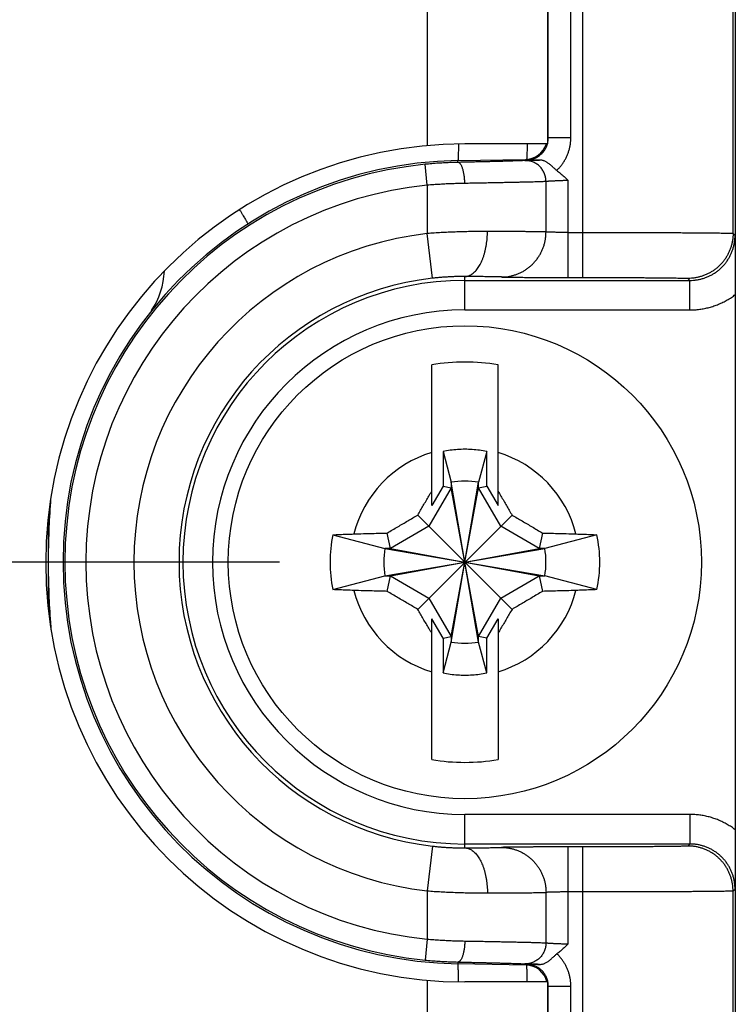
# Model space of a CAD drawing. Header units: inches. Extents: x 0 to 34, y 0 to 22.
# Tile 46 of 75: x 17.884 to 18.36, y 16.648 to 17.304. Entities that reach past the tile are written whole.
import ezdxf

# ---------------------------------------------------------------- set-up
doc = ezdxf.new("R2010")
doc.units = ezdxf.units.IN
doc.header["$LTSCALE"] = 1.87
doc.header["$MEASUREMENT"] = 0
doc.layers.get('0').update_dxf_attribs({"linetype": 'CONTINUOUS'})
doc.layers.add('DIMENSIONS', color=7, linetype='CONTINUOUS')
doc.styles.get("Standard").update_dxf_attribs({"font": 'txt', "width": 0.8})
doc.dimstyles.new('DIMSTYLE_1', dxfattribs={"dimtxt": 0.125, "dimasz": 0.18, "dimexe": 0.18, "dimexo": 0.0625, "dimgap": 0.09, "dimtad": 0, "dimtih": 1, "dimtoh": 1, "dimdec": 3, "dimzin": 4, "dimdsep": 46, "dimtxsty": 'STANDARD', "dimblk": '_FILLED', "dimblk1": '_FILLED', "dimblk2": '_FILLED', "dimcen": 0.09, "dimadec": 0, "dimazin": 0, "dimtp": 0.01, "dimtm": 0.01, "dimtfac": 1, "dimtdec": 3, "dimtofl": 0, "dimtmove": 0, "dimatfit": 3, "dimldrblk": '_FILLED', "dimfxl": 1, "dimtolj": 1, "dimtzin": 4, "dimarcsym": 0})

# ---------------------------------------------------------------- blocks, each defined once
blk = doc.blocks.new('_FILLED')
at = {"color": 0, "linetype": 'BYBLOCK'}
blk.add_solid([(0, 0), (-1, 0.1736), (-1, -0.1736)], dxfattribs=at)
blk = doc.blocks.new('*D20')
at = {"layer": 'DIMENSIONS', "color": 2, "linetype": 'CONTINUOUS'}
for p, q in [((13.81592, 18.08619), (13.48732, 18.08619)), ((13.81592, 17.31404), (13.81592, 18.08619)), ((15.31849, 17.68548), (13.69092, 17.68548)), ((13.81592, 17.68548), (13.81592, 17.31404)), ((13.81592, 16.94261), (13.81592, 17.31404)), ((18.05663, 16.94261), (13.69092, 16.94261))]:
    blk.add_line(p, q, dxfattribs=at)
at = {"layer": 'DIMENSIONS', "color": 2, "linetype": 'CONTINUOUS', "xscale": 0.18, "yscale": 0.18, "zscale": 0.18}
for p, rotation in [((13.81592, 17.68548), 90), ((13.81592, 16.94261), 270)]:
    blk.add_blockref('_FILLED', p, dxfattribs=dict(at, rotation=rotation))
at = {"layer": 'DIMENSIONS', "color": 2, "linetype": 'CONTINUOUS', "width": 0.8}
for s, p in [('[', (12.72482, 18.02369)), (']', (13.32482, 18.02369)), ('.743', (12.19982, 18.02369)), ('18.87', (12.82482, 18.02369))]:
    blk.add_text(s, height=0.125, dxfattribs=at).set_placement(p)

msp = doc.modelspace()

# ---------------------------------------------------------------- linework, layer by layer
at = {"color": 7, "linetype": 'CONTINUOUS'}
for p, q in [((18.25844, 17.13221), (18.25844, 17.68548)), ((18.35843, 17.1616), (18.35843, 17.58548)), ((18.15492, 17.45461), (18.15492, 17.21999)), ((18.23492, 17.45461), (18.23492, 17.22111)), ((18.25045, 17.22533), (18.25045, 17.45446)), ((18.23545, 17.22533), (18.23545, 17.44946)), ((18.23545, 17.22533), (18.23492, 17.22585)), ((18.23545, 17.22533), (18.25045, 17.22533)), ((18.23492, 17.22111), (18.17992, 17.22111)), ((18.15492, 17.19363), (18.15354, 17.20756)), ((18.17526, 17.21007), (18.22019, 17.21085)), ((18.17528, 17.20886), (18.17526, 17.21007)), ((18.22071, 17.21033), (18.22019, 17.21085)), ((18.15492, 17.19363), (18.15492, 17.16148)), ((18.23392, 17.16254), (18.23392, 17.1961)), ((18.24873, 17.13221), (18.24873, 17.19681)), ((18.15833, 17.13168), (18.15492, 17.16148)), ((18.24873, 17.16221), (18.25844, 17.16221)), ((18.35843, 17.1616), (18.35975, 17.16028)), ((18.17992, 17.1106), (18.17992, 17.13285)), ((18.17992, 17.13028), (18.32975, 17.13028)), ((18.24873, 17.13221), (18.25844, 17.13221)), ((18.32843, 17.1316), (18.32975, 17.13028)), ((18.32975, 17.1106), (18.32975, 17.13028)), ((18.35992, 17.12081), (18.35992, 16.76441)), ((18.17992, 17.1106), (18.32975, 17.1106)), ((18.15788, 16.98029), (18.15788, 17.07406)), ((18.20197, 16.98029), (18.20197, 17.07406)), ((18.16538, 17.01636), (18.16538, 16.99328)), ((18.16538, 17.01636), (18.17077, 16.9958)), ((18.19447, 17.01636), (18.18908, 16.9958)), ((18.19447, 16.99328), (18.19447, 17.01636)), ((18.17077, 16.88942), (18.18908, 16.9958)), ((18.17077, 16.9958), (18.17077, 16.99214)), ((18.18908, 16.88942), (18.17077, 16.9958)), ((18.18908, 16.99214), (18.18908, 16.9958)), ((18.17077, 16.99214), (18.15599, 16.96654)), ((18.16538, 16.99328), (18.15788, 16.98029)), ((18.16538, 16.99328), (18.17077, 16.99214)), ((18.17077, 16.89308), (18.18908, 16.99214)), ((18.18908, 16.89308), (18.17077, 16.99214)), ((18.18908, 16.99214), (18.19447, 16.99328)), ((18.20386, 16.96654), (18.18908, 16.99214)), ((18.19447, 16.99328), (18.20197, 16.98029)), ((18.14853, 16.91121), (18.21132, 16.97401)), ((18.21132, 16.91121), (18.14853, 16.97401)), ((18.15599, 16.96654), (18.13039, 16.95176)), ((18.22946, 16.95176), (18.20386, 16.96654)), ((18.09203, 16.96087), (18.12673, 16.95176)), ((18.13039, 16.95176), (18.12823, 16.96203)), ((18.23162, 16.96203), (18.22946, 16.95176)), ((18.26782, 16.96087), (18.23312, 16.95176)), ((18.13039, 16.95176), (18.12673, 16.95176)), ((18.12673, 16.95176), (18.23312, 16.93346)), ((18.12673, 16.93346), (18.23312, 16.95176)), ((18.13039, 16.95176), (18.22946, 16.93346)), ((18.13039, 16.93346), (18.22946, 16.95176)), ((18.23312, 16.95176), (18.22946, 16.95176)), ((18.09203, 16.92435), (18.12673, 16.93346)), ((18.12673, 16.93346), (18.13039, 16.93346)), ((18.12823, 16.92319), (18.13039, 16.93346)), ((18.13039, 16.93346), (18.15599, 16.91868)), ((18.20386, 16.91868), (18.22946, 16.93346)), ((18.22946, 16.93346), (18.23162, 16.92319)), ((18.22946, 16.93346), (18.23312, 16.93346)), ((18.26782, 16.92435), (18.23312, 16.93346)), ((18.15599, 16.91868), (18.17077, 16.89308)), ((18.18908, 16.89308), (18.20386, 16.91868)), ((18.15788, 16.81116), (18.15788, 16.90493)), ((18.16538, 16.89194), (18.15788, 16.90493)), ((18.19447, 16.89194), (18.20197, 16.90493)), ((18.20197, 16.90493), (18.20197, 16.81116)), ((18.16538, 16.89194), (18.17077, 16.89308)), ((18.16538, 16.89194), (18.16538, 16.86886)), ((18.17077, 16.89308), (18.17077, 16.88942)), ((18.18908, 16.88942), (18.18908, 16.89308)), ((18.19447, 16.89194), (18.18908, 16.89308)), ((18.19447, 16.86886), (18.19447, 16.89194)), ((18.16538, 16.86886), (18.17077, 16.88942)), ((18.19447, 16.86886), (18.18908, 16.88942)), ((18.17992, 16.75237), (18.17992, 16.77462)), ((18.32975, 16.77462), (18.17992, 16.77462)), ((18.32975, 16.77462), (18.32975, 16.75494)), ((18.15833, 16.75354), (18.15492, 16.72374)), ((18.32975, 16.75494), (18.17992, 16.75494)), ((18.24873, 16.68841), (18.24873, 16.75301)), ((18.25844, 16.75301), (18.24873, 16.75301)), ((18.25844, 15.15221), (18.25844, 16.75301)), ((18.32975, 16.75494), (18.32843, 16.75362)), ((18.15492, 16.72374), (18.15492, 16.69159)), ((18.23392, 16.68912), (18.23392, 16.72268)), ((18.25844, 16.72301), (18.24873, 16.72301)), ((18.35975, 16.72494), (18.35843, 16.72362)), ((18.35843, 15.1816), (18.35843, 16.72362)), ((18.15492, 16.69159), (18.15354, 16.67766)), ((18.17528, 16.67636), (18.17526, 16.67515)), ((18.22061, 16.67436), (18.17526, 16.67515)), ((18.22061, 16.67436), (18.22114, 16.67488)), ((18.15492, 16.66423), (18.15492, 15.24099)), ((18.23492, 16.66311), (18.17992, 16.66311)), ((18.23492, 16.66311), (18.23492, 15.24211)), ((18.23492, 16.65979), (18.23545, 16.66031)), ((18.23545, 15.24491), (18.23545, 16.66031)), ((18.23545, 16.66031), (18.25045, 16.66031)), ((18.25045, 15.24491), (18.25045, 16.66031))]:
    msp.add_line(p, q, dxfattribs=at)
msp.add_circle((18.17992, 16.94261), 0.15748, dxfattribs=at)
for centre, radius, start, end in [((18.17992, 16.94211), 0.279, 90, 270), ((18.21992, 17.22585), 0.015, 271, 341.57383), ((18.17992, 16.94261), 0.2675, 91, 269), ((18.17992, 16.94261), 0.26626, 95.68746, 264.31254), ((18.17992, 16.94261), 0.25227, 95.68746, 264.31254), ((18.17992, 16.94261), 0.22029, 96.51624, 263.48376), ((17.92992, 17.13833), 0.05, 325.74934, 357.82831), ((18.17992, 16.94261), 0.19029, 96.51624, 263.48376), ((18.17992, 16.94261), 0.18767, 90, 270), ((18.17992, 16.94261), 0.16799, 90, 270), ((18.17992, 16.94261), 0.13329, 80.47883, 99.52117), ((18.17992, 16.94261), 0.0763, 106.79596, 165.72554), ((18.17992, 16.94261), 0.0763, 14.27446, 73.20404), ((18.17992, 16.94261), 0.05398, 80.23635, 99.76365), ((18.17992, 16.94261), 0.08977, 168.26459, 191.73541), ((18.17992, 16.94261), 0.08977, 348.26459, 11.73541), ((18.17992, 16.94261), 0.05398, 170.23635, 189.76365), ((18.17992, 16.94261), 0.05398, 350.23635, 9.76365), ((18.17992, 16.94261), 0.0763, 194.27446, 253.20404), ((18.17992, 16.94261), 0.0763, 286.79596, 345.72554), ((18.17992, 16.94261), 0.05398, 260.23635, 279.76365), ((18.17992, 16.94261), 0.13329, 260.47883, 279.52117), ((18.22036, 16.65979), 0.01457, 13.15672, 89)]:
    msp.add_arc(centre, radius, start, end, dxfattribs=at)
for points, knots in [([(18.35992, 17.57169), (18.35992, 17.52159), (18.35992, 17.4214), (18.35992, 17.27112), (18.35992, 17.17093), (18.35992, 17.12083)], [0, 0, 0, 0, 0.333332, 0.66667, 1, 1, 1, 1]), ([(18.23492, 17.22138), (18.23504, 17.22181), (18.23524, 17.22268), (18.23541, 17.224), (18.23545, 17.22489), (18.23545, 17.22533)], [0, 0, 0, 0, 0.333279, 0.666608, 1, 1, 1, 1]), ([(18.24105, 17.20351), (18.24159, 17.20402), (18.24263, 17.20509), (18.24407, 17.20679), (18.24538, 17.2086), (18.24656, 17.21049), (18.24758, 17.21247), (18.24846, 17.21451), (18.24919, 17.21662), (18.24975, 17.21876), (18.25016, 17.22094), (18.2504, 17.22313), (18.25045, 17.2246), (18.25045, 17.22533)], [0, 0, 0, 0, 0.091384, 0.182657, 0.273845, 0.364979, 0.456094, 0.547214, 0.638271, 0.72917, 0.819814, 0.910116, 1, 1, 1, 1]), ([(18.17561, 17.22107), (18.17561, 17.22046), (18.1756, 17.21922), (18.17558, 17.21742), (18.17556, 17.21575), (18.17553, 17.21428), (18.1755, 17.21303), (18.17546, 17.212), (18.17542, 17.2112), (18.17538, 17.21059), (18.17532, 17.2103), (18.1753, 17.21007), (18.17526, 17.21007)], [0, 0, 0, 0, 0.167571, 0.337406, 0.489193, 0.622229, 0.735899, 0.829683, 0.90316, 0.956024, 0.988132, 1, 1, 1, 1]), ([(18.22071, 17.21033), (18.22117, 17.21034), (18.22207, 17.2104), (18.22342, 17.21061), (18.22474, 17.21094), (18.22603, 17.21138), (18.22726, 17.21194), (18.22845, 17.21262), (18.22956, 17.21339), (18.2306, 17.21426), (18.23156, 17.21522), (18.23243, 17.21627), (18.2332, 17.21739), (18.23387, 17.21858), (18.23442, 17.21982), (18.23472, 17.22068), (18.23485, 17.22111)], [0, 0, 0, 0, 0.07151, 0.14302, 0.214522, 0.286008, 0.357452, 0.428839, 0.500187, 0.571521, 0.642863, 0.714233, 0.785634, 0.857063, 0.92852, 1, 1, 1, 1]), ([(18.22132, 17.22111), (18.22132, 17.22075), (18.22131, 17.21976), (18.2213, 17.21822), (18.22128, 17.21655), (18.22125, 17.21508), (18.22122, 17.21383), (18.22118, 17.21279), (18.22114, 17.212), (18.2211, 17.21139), (18.22104, 17.21111), (18.22102, 17.21092), (18.22101, 17.21089)], [0, 0, 0, 0, 0.106482, 0.289817, 0.45367, 0.59728, 0.719985, 0.821223, 0.900539, 0.957604, 0.992264, 1, 1, 1, 1]), ([(18.17528, 17.20886), (18.17386, 17.20883), (18.17101, 17.20876), (18.16671, 17.20857), (18.16236, 17.20831), (18.15796, 17.20798), (18.15501, 17.20771), (18.15354, 17.20756)], [0, 0, 0, 0, 0.194752, 0.392497, 0.592861, 0.795495, 1, 1, 1, 1]), ([(18.21985, 17.2101), (18.2196, 17.21008), (18.21902, 17.21004), (18.21803, 17.20999), (18.21681, 17.20994), (18.21535, 17.20988), (18.21367, 17.20982), (18.21177, 17.20976), (18.20965, 17.20969), (18.20734, 17.20962), (18.20483, 17.20955), (18.20213, 17.20948), (18.19926, 17.2094), (18.19622, 17.20933), (18.19302, 17.20925), (18.18968, 17.20917), (18.18622, 17.20909), (18.18265, 17.20902), (18.17899, 17.20894), (18.17652, 17.20889), (18.17528, 17.20886)], [0, 0, 0, 0, 0.016825, 0.039023, 0.066558, 0.099321, 0.13717, 0.179927, 0.227389, 0.279382, 0.33574, 0.396279, 0.460794, 0.529084, 0.600912, 0.67593, 0.753757, 0.833997, 0.916232, 1, 1, 1, 1]), ([(18.17989, 17.19487), (18.17988, 17.1953), (18.17985, 17.19615), (18.17977, 17.19743), (18.17966, 17.19868), (18.17951, 17.1999), (18.17933, 17.20108), (18.17911, 17.20221), (18.17887, 17.20327), (18.17859, 17.20426), (18.1783, 17.20518), (18.17797, 17.206), (18.17763, 17.20673), (18.17727, 17.20737), (18.1769, 17.20789), (18.17651, 17.20831), (18.17611, 17.20862), (18.1757, 17.20882), (18.17541, 17.20886), (18.17528, 17.20886)], [0, 0, 0, 0, 0.083327, 0.166058, 0.247562, 0.32722, 0.404434, 0.478634, 0.549289, 0.615911, 0.678071, 0.735407, 0.787647, 0.83463, 0.876348, 0.913004, 0.945112, 0.973617, 1, 1, 1, 1]), ([(18.21985, 17.2101), (18.22, 17.21011), (18.22034, 17.21013), (18.22094, 17.21016), (18.22172, 17.21019), (18.22266, 17.21022), (18.22377, 17.21026), (18.22502, 17.2103), (18.22641, 17.21034), (18.22792, 17.21038), (18.22896, 17.2104), (18.2295, 17.21042)], [0, 0, 0, 0, 0.044799, 0.107498, 0.188104, 0.28622, 0.40107, 0.531488, 0.675993, 0.832825, 1, 1, 1, 1]), ([(18.23392, 17.1961), (18.23392, 17.19654), (18.23388, 17.19741), (18.23369, 17.1987), (18.23339, 17.19997), (18.23298, 17.20121), (18.23245, 17.20241), (18.23181, 17.20355), (18.23107, 17.20462), (18.23024, 17.20562), (18.22932, 17.20654), (18.22832, 17.20737), (18.22724, 17.20809), (18.22611, 17.20872), (18.22492, 17.20923), (18.22369, 17.20963), (18.22242, 17.20992), (18.22114, 17.21008), (18.22028, 17.2101), (18.21985, 17.2101)], [0, 0, 0, 0, 0.059165, 0.118327, 0.177474, 0.236592, 0.295671, 0.354701, 0.413673, 0.472582, 0.531424, 0.590196, 0.648899, 0.707537, 0.766115, 0.82464, 0.883122, 0.941571, 1, 1, 1, 1]), ([(18.2295, 17.21042), (18.22859, 17.21041), (18.22671, 17.21039), (18.22379, 17.21036), (18.22176, 17.21034), (18.22071, 17.21033)], [0, 0, 0, 0, 0.3089, 0.642113, 1, 1, 1, 1]), ([(18.24105, 17.20352), (18.24083, 17.20368), (18.24038, 17.20405), (18.23969, 17.20464), (18.23895, 17.20532), (18.23816, 17.20603), (18.23734, 17.20676), (18.23649, 17.20747), (18.23564, 17.20813), (18.23479, 17.20872), (18.23395, 17.20923), (18.23312, 17.20965), (18.23232, 17.20996), (18.23156, 17.21019), (18.23083, 17.21034), (18.23015, 17.21041), (18.22971, 17.21042), (18.2295, 17.21042)], [0, 0, 0, 0, 0.058582, 0.125608, 0.199178, 0.277024, 0.357251, 0.437948, 0.516908, 0.592397, 0.663874, 0.730767, 0.792859, 0.850584, 0.904344, 0.954183, 1, 1, 1, 1]), ([(18.24105, 17.20351), (18.24185, 17.2029), (18.24351, 17.20156), (18.24606, 17.1993), (18.24781, 17.19767), (18.24873, 17.19681)], [0, 0, 0, 0, 0.295897, 0.628974, 1, 1, 1, 1]), ([(18.17989, 17.19487), (18.17854, 17.19484), (18.17582, 17.19478), (18.17171, 17.19465), (18.16756, 17.19447), (18.16337, 17.19424), (18.15915, 17.19396), (18.15633, 17.19375), (18.15492, 17.19363)], [0, 0, 0, 0, 0.162081, 0.326578, 0.49306, 0.661092, 0.830232, 1, 1, 1, 1]), ([(18.23392, 17.1961), (18.23362, 17.19608), (18.23291, 17.19605), (18.23171, 17.196), (18.23022, 17.19594), (18.22845, 17.19588), (18.22642, 17.19582), (18.22412, 17.19576), (18.22156, 17.19569), (18.21876, 17.19563), (18.21573, 17.19555), (18.21247, 17.19548), (18.20899, 17.19541), (18.20532, 17.19533), (18.20146, 17.19525), (18.19742, 17.19518), (18.19323, 17.1951), (18.18889, 17.19502), (18.18443, 17.19494), (18.18141, 17.19489), (18.17989, 17.19487)], [0, 0, 0, 0, 0.01694, 0.039236, 0.066804, 0.099535, 0.137298, 0.179936, 0.227282, 0.279165, 0.3354, 0.395793, 0.460137, 0.528213, 0.59978, 0.674568, 0.752292, 0.832653, 0.915337, 1, 1, 1, 1]), ([(18.24873, 17.19681), (18.24829, 17.1968), (18.24741, 17.19677), (18.2461, 17.19672), (18.24481, 17.19667), (18.24356, 17.19662), (18.24234, 17.19657), (18.24117, 17.19652), (18.24006, 17.19647), (18.23902, 17.19643), (18.23806, 17.19638), (18.23718, 17.19633), (18.23638, 17.19629), (18.23569, 17.19625), (18.23509, 17.19621), (18.2346, 17.19617), (18.23422, 17.19614), (18.23401, 17.19611), (18.23392, 17.1961)], [0, 0, 0, 0, 0.089242, 0.177795, 0.264971, 0.350092, 0.432497, 0.511528, 0.586552, 0.656982, 0.722275, 0.781957, 0.835592, 0.882758, 0.923074, 0.956211, 0.981916, 1, 1, 1, 1]), ([(18.02993, 17.17735), (18.03029, 17.17677), (18.03096, 17.17567), (18.03192, 17.1741), (18.03278, 17.17269), (18.03352, 17.17145), (18.03415, 17.17038), (18.03466, 17.16949), (18.03504, 17.16881), (18.03534, 17.16828), (18.03544, 17.16801), (18.03555, 17.16781), (18.03552, 17.16778)], [0, 0, 0, 0, 0.182246, 0.349279, 0.498533, 0.629323, 0.741051, 0.833208, 0.905382, 0.957266, 0.988693, 1, 1, 1, 1]), ([(18.19492, 17.16285), (18.19356, 17.16285), (18.19078, 17.16285), (18.18656, 17.16281), (18.18224, 17.16274), (18.17783, 17.16263), (18.17334, 17.16248), (18.16879, 17.1623), (18.16419, 17.16207), (18.15956, 17.1618), (18.15647, 17.16159), (18.15492, 17.16148)], [0, 0, 0, 0, 0.10247, 0.20794, 0.316058, 0.426468, 0.538811, 0.652714, 0.767802, 0.883694, 1, 1, 1, 1]), ([(18.17992, 17.13285), (18.1803, 17.13285), (18.18105, 17.13292), (18.18217, 17.13319), (18.18327, 17.13363), (18.18436, 17.13422), (18.18541, 17.13498), (18.18644, 17.13589), (18.18742, 17.13695), (18.18837, 17.13815), (18.18927, 17.13948), (18.19012, 17.14095), (18.19091, 17.14254), (18.19163, 17.14423), (18.1923, 17.14603), (18.1929, 17.14793), (18.19342, 17.1499), (18.19387, 17.15195), (18.19425, 17.15405), (18.19454, 17.15621), (18.19476, 17.1584), (18.19489, 17.16062), (18.19492, 17.1621), (18.19492, 17.16285)], [0, 0, 0, 0, 0.0309, 0.06237, 0.094875, 0.128813, 0.164506, 0.202196, 0.242046, 0.284152, 0.328548, 0.375216, 0.424095, 0.475085, 0.528054, 0.582843, 0.639271, 0.697135, 0.756219, 0.816291, 0.877112, 0.938433, 1, 1, 1, 1]), ([(18.23392, 17.16254), (18.23362, 17.16255), (18.23294, 17.16257), (18.23178, 17.16259), (18.23035, 17.16261), (18.22866, 17.16264), (18.22671, 17.16266), (18.2245, 17.16268), (18.22206, 17.16271), (18.21937, 17.16273), (18.21646, 17.16275), (18.21334, 17.16277), (18.21001, 17.16278), (18.20648, 17.1628), (18.20278, 17.16282), (18.1989, 17.16283), (18.19627, 17.16284), (18.19492, 17.16285)], [0, 0, 0, 0, 0.022741, 0.052506, 0.089193, 0.132672, 0.182792, 0.239379, 0.302235, 0.371139, 0.445847, 0.526095, 0.611603, 0.702072, 0.797187, 0.896619, 1, 1, 1, 1]), ([(18.2043, 17.13254), (18.20503, 17.13254), (18.20651, 17.1326), (18.20871, 17.13285), (18.21089, 17.13327), (18.21303, 17.13385), (18.21512, 17.1346), (18.21715, 17.1355), (18.21911, 17.13655), (18.22099, 17.13774), (18.22277, 17.13908), (18.22445, 17.14054), (18.22602, 17.14213), (18.22746, 17.14383), (18.22878, 17.14564), (18.22996, 17.14754), (18.231, 17.14952), (18.23189, 17.15158), (18.23262, 17.15369), (18.2332, 17.15586), (18.23361, 17.15807), (18.23386, 17.16029), (18.23392, 17.16179), (18.23392, 17.16254)], [0, 0, 0, 0, 0.047299, 0.09461, 0.141941, 0.189297, 0.236683, 0.284103, 0.331562, 0.379061, 0.426604, 0.47419, 0.521822, 0.569497, 0.617215, 0.664972, 0.712765, 0.760591, 0.808443, 0.856316, 0.904204, 0.952101, 1, 1, 1, 1]), ([(18.24873, 17.16221), (18.24829, 17.16221), (18.24741, 17.16221), (18.2461, 17.16221), (18.24482, 17.16222), (18.24356, 17.16223), (18.24234, 17.16224), (18.24117, 17.16226), (18.24007, 17.16228), (18.23903, 17.1623), (18.23806, 17.16232), (18.23718, 17.16235), (18.23638, 17.16237), (18.23569, 17.1624), (18.23509, 17.16243), (18.2346, 17.16246), (18.23422, 17.1625), (18.23401, 17.16252), (18.23392, 17.16254)], [0, 0, 0, 0, 0.089263, 0.177809, 0.264951, 0.350018, 0.43235, 0.511313, 0.586298, 0.656725, 0.722051, 0.781772, 0.835427, 0.882601, 0.922928, 0.956094, 0.981847, 1, 1, 1, 1]), ([(18.25844, 17.16221), (18.2603, 17.16221), (18.26401, 17.1622), (18.26957, 17.1622), (18.27509, 17.1622), (18.28056, 17.16219), (18.28596, 17.16218), (18.29128, 17.16217), (18.29649, 17.16216), (18.30158, 17.16215), (18.30654, 17.16213), (18.31135, 17.16211), (18.31599, 17.16209), (18.32045, 17.16207), (18.32471, 17.16205), (18.32877, 17.16203), (18.33261, 17.162), (18.33622, 17.16198), (18.33959, 17.16195), (18.34271, 17.16192), (18.34557, 17.1619), (18.34816, 17.16187), (18.35047, 17.16183), (18.35249, 17.1618), (18.35422, 17.16177), (18.35566, 17.16174), (18.35678, 17.1617), (18.35762, 17.16169), (18.35811, 17.16162), (18.35838, 17.16164), (18.35843, 17.1616)], [0, 0, 0, 0, 0.055797, 0.111436, 0.16673, 0.221494, 0.275559, 0.328757, 0.380924, 0.4319, 0.481525, 0.529642, 0.576096, 0.62074, 0.663437, 0.704065, 0.742505, 0.778649, 0.812387, 0.843614, 0.872227, 0.898134, 0.921252, 0.941508, 0.958837, 0.973184, 0.984505, 0.992761, 0.997927, 1, 1, 1, 1]), ([(18.35843, 17.1616), (18.35843, 17.16085), (18.35838, 17.15936), (18.35812, 17.15712), (18.35771, 17.15492), (18.35713, 17.15275), (18.35638, 17.15063), (18.35549, 17.14857), (18.35444, 17.14659), (18.35324, 17.14469), (18.35191, 17.14288), (18.35044, 17.14118), (18.34886, 17.13959), (18.34715, 17.13812), (18.34535, 17.13679), (18.34345, 17.1356), (18.34146, 17.13455), (18.3394, 17.13365), (18.33728, 17.13291), (18.33511, 17.13233), (18.33291, 17.13191), (18.33068, 17.13166), (18.32918, 17.1316), (18.32843, 17.1316)], [0, 0, 0, 0, 0.047618, 0.095236, 0.142855, 0.190474, 0.238093, 0.285712, 0.333332, 0.380951, 0.428571, 0.476191, 0.52381, 0.57143, 0.61905, 0.666669, 0.714289, 0.761908, 0.809527, 0.857146, 0.904764, 0.952382, 1, 1, 1, 1]), ([(18.32975, 17.13028), (18.3305, 17.13028), (18.332, 17.13034), (18.33423, 17.13059), (18.33644, 17.13101), (18.33861, 17.13159), (18.34073, 17.13233), (18.34279, 17.13323), (18.34477, 17.13428), (18.34667, 17.13547), (18.34848, 17.13681), (18.35018, 17.13827), (18.35177, 17.13986), (18.35323, 17.14156), (18.35457, 17.14337), (18.35576, 17.14527), (18.35681, 17.14726), (18.35771, 17.14931), (18.35845, 17.15143), (18.35903, 17.1536), (18.35945, 17.15581), (18.3597, 17.15804), (18.35975, 17.15953), (18.35975, 17.16028)], [0, 0, 0, 0, 0.047635, 0.095269, 0.142901, 0.190532, 0.238161, 0.28579, 0.333417, 0.381044, 0.42867, 0.476295, 0.523921, 0.571547, 0.619173, 0.666797, 0.714417, 0.76203, 0.809636, 0.857232, 0.904822, 0.952409, 1, 1, 1, 1]), ([(18.35975, 17.16028), (18.35976, 17.1587), (18.35979, 17.15566), (18.35982, 17.15125), (18.35984, 17.14717), (18.35986, 17.14339), (18.35988, 17.1399), (18.35989, 17.13667), (18.3599, 17.13366), (18.35991, 17.13083), (18.35992, 17.12815), (18.35992, 17.1256), (18.35992, 17.12318), (18.35992, 17.1216), (18.35992, 17.12083)], [0, 0, 0, 0, 0.12019, 0.23141, 0.334854, 0.430713, 0.518993, 0.600516, 0.676319, 0.747717, 0.815555, 0.879979, 0.941461, 1, 1, 1, 1]), ([(18.17992, 17.13285), (18.17918, 17.13285), (18.17767, 17.13285), (18.17537, 17.13282), (18.173, 17.13276), (18.17058, 17.13266), (18.16813, 17.13253), (18.16566, 17.13237), (18.1632, 17.13217), (18.16075, 17.13194), (18.15913, 17.13177), (18.15833, 17.13168)], [0, 0, 0, 0, 0.102904, 0.209534, 0.319238, 0.431308, 0.544982, 0.659466, 0.773971, 0.88773, 1, 1, 1, 1]), ([(18.2043, 17.13254), (18.2041, 17.13255), (18.20364, 17.13257), (18.20285, 17.13259), (18.20186, 17.13262), (18.20069, 17.13265), (18.19932, 17.13267), (18.19778, 17.13269), (18.19605, 17.13272), (18.19416, 17.13274), (18.19212, 17.13276), (18.18992, 17.13278), (18.18759, 17.1328), (18.18513, 17.13282), (18.18256, 17.13283), (18.18081, 17.13284), (18.17992, 17.13285)], [0, 0, 0, 0, 0.024355, 0.056787, 0.097217, 0.145531, 0.201584, 0.265159, 0.335947, 0.413615, 0.497803, 0.588079, 0.683955, 0.78493, 0.890482, 1, 1, 1, 1]), ([(18.2043, 17.13254), (18.20449, 17.13253), (18.20493, 17.13251), (18.20571, 17.13248), (18.20667, 17.13246), (18.20783, 17.13243), (18.20918, 17.13241), (18.21071, 17.13239), (18.2124, 17.13237), (18.21427, 17.13235), (18.21628, 17.13233), (18.21845, 17.13231), (18.22075, 17.13229), (18.22318, 17.13228), (18.22572, 17.13226), (18.22837, 17.13225), (18.23111, 17.13224), (18.23394, 17.13223), (18.23683, 17.13222), (18.23977, 17.13221), (18.24275, 17.13221), (18.24574, 17.13221), (18.24773, 17.13221), (18.24873, 17.13221)], [0, 0, 0, 0, 0.012891, 0.030266, 0.05208, 0.078244, 0.10863, 0.143044, 0.181288, 0.223217, 0.268673, 0.317472, 0.369383, 0.424141, 0.481466, 0.541125, 0.602904, 0.666562, 0.731758, 0.798104, 0.865197, 0.932629, 1, 1, 1, 1]), ([(18.25844, 17.13221), (18.25987, 17.13221), (18.26275, 17.13221), (18.26706, 17.1322), (18.27136, 17.1322), (18.27562, 17.13219), (18.27983, 17.13218), (18.28396, 17.13217), (18.28799, 17.13215), (18.2919, 17.13213), (18.29568, 17.13211), (18.29931, 17.13209), (18.30278, 17.13207), (18.30607, 17.13204), (18.30919, 17.13202), (18.3121, 17.13199), (18.3148, 17.13196), (18.31728, 17.13193), (18.31952, 17.13189), (18.32153, 17.13186), (18.32329, 17.13183), (18.3248, 17.13179), (18.32605, 17.13176), (18.32702, 17.13171), (18.32774, 17.1317), (18.32816, 17.13163), (18.32839, 17.13164), (18.32843, 17.1316)], [0, 0, 0, 0, 0.061539, 0.123234, 0.184758, 0.245781, 0.305986, 0.365063, 0.422705, 0.478631, 0.532641, 0.584557, 0.634197, 0.681373, 0.725885, 0.767539, 0.806147, 0.841576, 0.873722, 0.902469, 0.927689, 0.949258, 0.96708, 0.981079, 0.991209, 0.99749, 1, 1, 1, 1]), ([(18.32975, 17.1106), (18.33083, 17.1106), (18.33299, 17.11067), (18.33623, 17.11098), (18.33943, 17.11151), (18.3426, 17.11225), (18.34571, 17.11319), (18.34875, 17.11433), (18.35171, 17.11567), (18.35457, 17.1172), (18.35732, 17.1189), (18.35907, 17.12016), (18.35992, 17.12081)], [0, 0, 0, 0, 0.099823, 0.199952, 0.300205, 0.400405, 0.500501, 0.600638, 0.700847, 0.800938, 0.900695, 1, 1, 1, 1]), ([(18.19447, 17.01636), (18.19288, 17.01668), (18.18966, 17.01721), (18.1848, 17.01769), (18.17992, 17.01785), (18.17504, 17.01769), (18.17018, 17.01721), (18.16697, 17.01668), (18.16538, 17.01636)], [0, 0, 0, 0, 0.16666, 0.33333, 0.5, 0.66667, 0.83334, 1, 1, 1, 1]), ([(18.14853, 16.97401), (18.14914, 16.97506), (18.15037, 16.97716), (18.15222, 16.98032), (18.15408, 16.98347), (18.15596, 16.98666), (18.15723, 16.98881), (18.15788, 16.98989)], [0, 0, 0, 0, 0.198735, 0.396521, 0.594746, 0.795157, 1, 1, 1, 1]), ([(18.20197, 16.98989), (18.20261, 16.98881), (18.20388, 16.98666), (18.20577, 16.98347), (18.20763, 16.98032), (18.20948, 16.97716), (18.2107, 16.97506), (18.21132, 16.97401)], [0, 0, 0, 0, 0.204841, 0.405252, 0.603477, 0.801264, 1, 1, 1, 1]), ([(17.90419, 16.98467), (17.90413, 16.98393), (17.90359, 16.97688), (17.90284, 16.96286), (17.90257, 16.94956), (17.90257, 16.9426)], [0, 0, 0, 0, 0.052641, 0.503955, 1, 1, 1, 1]), ([(18.12823, 16.96203), (18.12941, 16.96274), (18.13175, 16.96413), (18.1352, 16.96617), (18.13857, 16.96816), (18.14189, 16.97012), (18.14521, 16.97207), (18.14742, 16.97336), (18.14853, 16.97401)], [0, 0, 0, 0, 0.176225, 0.345656, 0.510851, 0.673958, 0.836571, 1, 1, 1, 1]), ([(18.21132, 16.97401), (18.21244, 16.97335), (18.21467, 16.97205), (18.218, 16.97009), (18.22133, 16.96813), (18.2247, 16.96614), (18.22813, 16.96411), (18.23044, 16.96273), (18.23162, 16.96203)], [0, 0, 0, 0, 0.164881, 0.32848, 0.492028, 0.657043, 0.825566, 1, 1, 1, 1]), ([(18.09203, 16.96087), (18.09355, 16.96094), (18.09662, 16.96108), (18.10127, 16.96126), (18.1044, 16.96137), (18.10598, 16.96142)], [0, 0, 0, 0, 0.326993, 0.660414, 1, 1, 1, 1]), ([(18.10598, 16.96142), (18.10811, 16.96149), (18.11217, 16.96162), (18.118, 16.96178), (18.12329, 16.96191), (18.12664, 16.96199), (18.12823, 16.96203)], [0, 0, 0, 0, 0.286948, 0.548398, 0.785609, 1, 1, 1, 1]), ([(18.23162, 16.96203), (18.2332, 16.96199), (18.23652, 16.96191), (18.2418, 16.96178), (18.24763, 16.96162), (18.25172, 16.96149), (18.25387, 16.96142)], [0, 0, 0, 0, 0.212434, 0.448771, 0.710766, 1, 1, 1, 1]), ([(18.25387, 16.96142), (18.25544, 16.96137), (18.25858, 16.96126), (18.26323, 16.96108), (18.2663, 16.96094), (18.26782, 16.96087)], [0, 0, 0, 0, 0.339586, 0.673007, 1, 1, 1, 1]), ([(17.90257, 16.9426), (17.90257, 16.93559), (17.90284, 16.92225), (17.90365, 16.90727), (17.90428, 16.89931), (17.90442, 16.89767)], [0, 0, 0, 0, 0.467379, 0.889988, 1, 1, 1, 1]), ([(18.10598, 16.9238), (18.1044, 16.92385), (18.10127, 16.92396), (18.09662, 16.92414), (18.09355, 16.92428), (18.09203, 16.92435)], [0, 0, 0, 0, 0.339586, 0.673007, 1, 1, 1, 1]), ([(18.12823, 16.92319), (18.12665, 16.92323), (18.12332, 16.92331), (18.11805, 16.92344), (18.11221, 16.9236), (18.10813, 16.92373), (18.10598, 16.9238)], [0, 0, 0, 0, 0.212434, 0.448771, 0.710766, 1, 1, 1, 1]), ([(18.14853, 16.91121), (18.14741, 16.91187), (18.14518, 16.91317), (18.14185, 16.91513), (18.13851, 16.91709), (18.13515, 16.91908), (18.13172, 16.92111), (18.1294, 16.92249), (18.12823, 16.92319)], [0, 0, 0, 0, 0.164883, 0.328483, 0.492032, 0.657047, 0.825568, 1, 1, 1, 1]), ([(18.23162, 16.92319), (18.23043, 16.92248), (18.2281, 16.92109), (18.22465, 16.91905), (18.22128, 16.91706), (18.21796, 16.9151), (18.21464, 16.91315), (18.21243, 16.91186), (18.21132, 16.91121)], [0, 0, 0, 0, 0.176227, 0.345659, 0.510854, 0.673961, 0.836573, 1, 1, 1, 1]), ([(18.25387, 16.9238), (18.25174, 16.92373), (18.24767, 16.9236), (18.24185, 16.92344), (18.23656, 16.92331), (18.23321, 16.92323), (18.23162, 16.92319)], [0, 0, 0, 0, 0.286948, 0.548398, 0.785609, 1, 1, 1, 1]), ([(18.26782, 16.92435), (18.2663, 16.92428), (18.26323, 16.92414), (18.25858, 16.92396), (18.25544, 16.92385), (18.25387, 16.9238)], [0, 0, 0, 0, 0.326993, 0.660414, 1, 1, 1, 1]), ([(18.15788, 16.89533), (18.15723, 16.89641), (18.15596, 16.89856), (18.15408, 16.90175), (18.15222, 16.9049), (18.15037, 16.90806), (18.14914, 16.91016), (18.14853, 16.91121)], [0, 0, 0, 0, 0.204841, 0.405252, 0.603477, 0.801264, 1, 1, 1, 1]), ([(18.21132, 16.91121), (18.2107, 16.91016), (18.20948, 16.90806), (18.20763, 16.9049), (18.20577, 16.90175), (18.20388, 16.89856), (18.20261, 16.89641), (18.20197, 16.89533)], [0, 0, 0, 0, 0.198736, 0.396523, 0.594748, 0.795159, 1, 1, 1, 1]), ([(18.16538, 16.86886), (18.16697, 16.86854), (18.17018, 16.86801), (18.17504, 16.86753), (18.17992, 16.86737), (18.1848, 16.86753), (18.18966, 16.86801), (18.19288, 16.86854), (18.19447, 16.86886)], [0, 0, 0, 0, 0.16666, 0.33333, 0.5, 0.66667, 0.83334, 1, 1, 1, 1]), ([(18.35992, 16.76441), (18.35907, 16.76506), (18.35732, 16.76632), (18.35457, 16.76802), (18.35171, 16.76955), (18.34875, 16.77089), (18.34571, 16.77203), (18.3426, 16.77297), (18.33943, 16.77371), (18.33623, 16.77424), (18.33299, 16.77455), (18.33083, 16.77462), (18.32975, 16.77462)], [0, 0, 0, 0, 0.099284, 0.199019, 0.299102, 0.399314, 0.499457, 0.599562, 0.69977, 0.800031, 0.900167, 1, 1, 1, 1]), ([(18.35992, 16.76438), (18.35992, 16.76361), (18.35992, 16.76204), (18.35992, 16.75961), (18.35992, 16.75707), (18.35991, 16.75439), (18.3599, 16.75156), (18.35989, 16.74855), (18.35988, 16.74533), (18.35986, 16.74183), (18.35984, 16.73805), (18.35982, 16.73397), (18.35979, 16.72956), (18.35976, 16.72652), (18.35975, 16.72494)], [0, 0, 0, 0, 0.058388, 0.119857, 0.184274, 0.252124, 0.323539, 0.399354, 0.480886, 0.569174, 0.665043, 0.768506, 0.879758, 1, 1, 1, 1]), ([(18.35992, 16.76438), (18.35992, 16.58394), (18.35992, 16.22306), (18.35992, 15.68174), (18.35992, 15.32086), (18.35992, 15.14042)], [0, 0, 0, 0, 0.333332, 0.666668, 1, 1, 1, 1]), ([(18.15833, 16.75354), (18.15913, 16.75345), (18.16075, 16.75328), (18.1632, 16.75305), (18.16566, 16.75285), (18.16813, 16.75269), (18.17058, 16.75256), (18.173, 16.75246), (18.17537, 16.7524), (18.17767, 16.75237), (18.17918, 16.75237), (18.17992, 16.75237)], [0, 0, 0, 0, 0.112243, 0.225988, 0.340489, 0.454977, 0.568661, 0.680743, 0.790458, 0.897095, 1, 1, 1, 1]), ([(18.17992, 16.75237), (18.18081, 16.75238), (18.18256, 16.75239), (18.18513, 16.7524), (18.18759, 16.75242), (18.18992, 16.75244), (18.19212, 16.75246), (18.19417, 16.75248), (18.19606, 16.7525), (18.19778, 16.75253), (18.19933, 16.75255), (18.20069, 16.75258), (18.20187, 16.7526), (18.20285, 16.75263), (18.20364, 16.75265), (18.2041, 16.75267), (18.2043, 16.75268)], [0, 0, 0, 0, 0.109529, 0.215099, 0.316096, 0.411997, 0.502295, 0.586498, 0.664171, 0.734956, 0.798522, 0.854564, 0.902858, 0.943266, 0.975682, 1, 1, 1, 1]), ([(18.24873, 16.75301), (18.24773, 16.75301), (18.24574, 16.75301), (18.24275, 16.75301), (18.23977, 16.75301), (18.23683, 16.753), (18.23394, 16.75299), (18.23111, 16.75298), (18.22837, 16.75297), (18.22572, 16.75296), (18.22318, 16.75294), (18.22075, 16.75293), (18.21845, 16.75291), (18.21628, 16.75289), (18.21427, 16.75287), (18.21241, 16.75285), (18.21071, 16.75283), (18.20918, 16.75281), (18.20784, 16.75279), (18.20667, 16.75276), (18.20571, 16.75274), (18.20493, 16.75271), (18.20449, 16.75269), (18.2043, 16.75268)], [0, 0, 0, 0, 0.067368, 0.134796, 0.201887, 0.26823, 0.333424, 0.397079, 0.458855, 0.518512, 0.575834, 0.630592, 0.682501, 0.731299, 0.776754, 0.818682, 0.856924, 0.891336, 0.921721, 0.947887, 0.969707, 0.987088, 1, 1, 1, 1]), ([(18.2043, 16.75268), (18.20503, 16.75268), (18.20651, 16.75262), (18.20871, 16.75237), (18.21089, 16.75195), (18.21303, 16.75137), (18.21512, 16.75062), (18.21715, 16.74972), (18.21911, 16.74867), (18.22099, 16.74748), (18.22277, 16.74614), (18.22445, 16.74468), (18.22602, 16.74309), (18.22746, 16.74139), (18.22878, 16.73958), (18.22996, 16.73768), (18.231, 16.7357), (18.23189, 16.73364), (18.23262, 16.73153), (18.2332, 16.72936), (18.23361, 16.72715), (18.23386, 16.72493), (18.23392, 16.72343), (18.23392, 16.72268)], [0, 0, 0, 0, 0.047292, 0.094597, 0.141923, 0.189276, 0.23666, 0.284079, 0.331538, 0.379038, 0.426582, 0.474171, 0.521804, 0.569482, 0.617202, 0.664961, 0.712757, 0.760584, 0.808438, 0.856313, 0.904202, 0.9521, 1, 1, 1, 1]), ([(18.32843, 16.75362), (18.32839, 16.75358), (18.32816, 16.75359), (18.32774, 16.75352), (18.32702, 16.75351), (18.32605, 16.75346), (18.3248, 16.75343), (18.32329, 16.75339), (18.32153, 16.75336), (18.31952, 16.75333), (18.31728, 16.75329), (18.3148, 16.75326), (18.3121, 16.75323), (18.30919, 16.7532), (18.30607, 16.75318), (18.30278, 16.75315), (18.29931, 16.75313), (18.29568, 16.75311), (18.2919, 16.75309), (18.28799, 16.75307), (18.28396, 16.75305), (18.27983, 16.75304), (18.27562, 16.75303), (18.27136, 16.75302), (18.26706, 16.75302), (18.26275, 16.75301), (18.25987, 16.75301), (18.25844, 16.75301)], [0, 0, 0, 0, 0.00251, 0.008791, 0.018921, 0.03292, 0.050742, 0.072311, 0.097531, 0.126278, 0.158424, 0.193853, 0.232461, 0.274115, 0.318627, 0.365803, 0.415443, 0.467359, 0.521369, 0.577295, 0.634937, 0.694014, 0.754219, 0.815242, 0.876766, 0.938461, 1, 1, 1, 1]), ([(18.35843, 16.72362), (18.35843, 16.72437), (18.35838, 16.72586), (18.35812, 16.7281), (18.35771, 16.7303), (18.35713, 16.73247), (18.35638, 16.73459), (18.35549, 16.73665), (18.35444, 16.73863), (18.35324, 16.74053), (18.35191, 16.74234), (18.35044, 16.74404), (18.34886, 16.74563), (18.34715, 16.7471), (18.34535, 16.74843), (18.34345, 16.74962), (18.34146, 16.75067), (18.3394, 16.75157), (18.33728, 16.75231), (18.33511, 16.75289), (18.33291, 16.75331), (18.33068, 16.75356), (18.32918, 16.75362), (18.32843, 16.75362)], [0, 0, 0, 0, 0.047618, 0.095236, 0.142855, 0.190474, 0.238093, 0.285712, 0.333332, 0.380951, 0.428571, 0.476191, 0.52381, 0.57143, 0.61905, 0.666669, 0.714289, 0.761908, 0.809527, 0.857146, 0.904764, 0.952382, 1, 1, 1, 1]), ([(18.35975, 16.72494), (18.35975, 16.72569), (18.3597, 16.72718), (18.35945, 16.72941), (18.35903, 16.73162), (18.35845, 16.73379), (18.35771, 16.73591), (18.35681, 16.73796), (18.35576, 16.73995), (18.35457, 16.74185), (18.35323, 16.74366), (18.35177, 16.74536), (18.35018, 16.74695), (18.34848, 16.74841), (18.34667, 16.74975), (18.34477, 16.75094), (18.34279, 16.75199), (18.34073, 16.75289), (18.33861, 16.75363), (18.33644, 16.75421), (18.33423, 16.75463), (18.332, 16.75488), (18.3305, 16.75494), (18.32975, 16.75494)], [0, 0, 0, 0, 0.047591, 0.095179, 0.142768, 0.190365, 0.23797, 0.285584, 0.333204, 0.380828, 0.428454, 0.47608, 0.523705, 0.571331, 0.618957, 0.666583, 0.714211, 0.761839, 0.809469, 0.857099, 0.904731, 0.952365, 1, 1, 1, 1]), ([(18.17992, 16.75237), (18.1803, 16.75237), (18.18105, 16.7523), (18.18217, 16.75203), (18.18327, 16.75159), (18.18436, 16.751), (18.18541, 16.75024), (18.18644, 16.74933), (18.18742, 16.74827), (18.18837, 16.74707), (18.18927, 16.74573), (18.19011, 16.74427), (18.1909, 16.74268), (18.19163, 16.74099), (18.1923, 16.73919), (18.1929, 16.73729), (18.19342, 16.73532), (18.19387, 16.73327), (18.19425, 16.73117), (18.19454, 16.72901), (18.19475, 16.72682), (18.19489, 16.7246), (18.19492, 16.72312), (18.19492, 16.72237)], [0, 0, 0, 0, 0.0309, 0.062372, 0.094877, 0.128816, 0.164511, 0.202202, 0.242053, 0.28416, 0.328556, 0.375225, 0.424105, 0.475095, 0.528064, 0.582853, 0.63928, 0.697143, 0.756225, 0.816296, 0.877115, 0.938434, 1, 1, 1, 1]), ([(18.15492, 16.72374), (18.15647, 16.72363), (18.15956, 16.72342), (18.16419, 16.72315), (18.16879, 16.72292), (18.17334, 16.72274), (18.17783, 16.72259), (18.18224, 16.72248), (18.18656, 16.72241), (18.19078, 16.72237), (18.19356, 16.72237), (18.19492, 16.72237)], [0, 0, 0, 0, 0.116306, 0.232197, 0.347284, 0.461188, 0.57353, 0.683941, 0.79206, 0.89753, 1, 1, 1, 1]), ([(18.19492, 16.72237), (18.19627, 16.72238), (18.1989, 16.72239), (18.20278, 16.7224), (18.20648, 16.72242), (18.21001, 16.72244), (18.21334, 16.72245), (18.21646, 16.72247), (18.21937, 16.72249), (18.22206, 16.72251), (18.22451, 16.72254), (18.22671, 16.72256), (18.22866, 16.72258), (18.23036, 16.72261), (18.23178, 16.72263), (18.23294, 16.72266), (18.23362, 16.72267), (18.23392, 16.72268)], [0, 0, 0, 0, 0.103398, 0.20284, 0.297964, 0.38844, 0.473953, 0.554207, 0.628921, 0.697831, 0.760691, 0.817278, 0.867392, 0.91086, 0.94753, 0.977277, 1, 1, 1, 1]), ([(18.24873, 16.72301), (18.24829, 16.72301), (18.24741, 16.72301), (18.2461, 16.72301), (18.24482, 16.723), (18.24356, 16.72299), (18.24234, 16.72298), (18.24117, 16.72296), (18.24007, 16.72294), (18.23903, 16.72292), (18.23806, 16.7229), (18.23718, 16.72287), (18.23638, 16.72285), (18.23569, 16.72282), (18.23509, 16.72279), (18.2346, 16.72276), (18.23422, 16.72272), (18.23401, 16.7227), (18.23392, 16.72268)], [0, 0, 0, 0, 0.089264, 0.17781, 0.264952, 0.350019, 0.432351, 0.511314, 0.586299, 0.656726, 0.722052, 0.781773, 0.835428, 0.882602, 0.922928, 0.956095, 0.981847, 1, 1, 1, 1]), ([(18.35843, 16.72362), (18.35838, 16.72358), (18.35811, 16.7236), (18.35762, 16.72353), (18.35678, 16.72352), (18.35566, 16.72348), (18.35422, 16.72345), (18.35249, 16.72342), (18.35047, 16.72339), (18.34816, 16.72335), (18.34557, 16.72332), (18.34271, 16.7233), (18.33959, 16.72327), (18.33622, 16.72324), (18.33261, 16.72322), (18.32877, 16.72319), (18.32471, 16.72317), (18.32045, 16.72315), (18.31599, 16.72313), (18.31135, 16.72311), (18.30654, 16.72309), (18.30158, 16.72307), (18.29649, 16.72306), (18.29128, 16.72305), (18.28596, 16.72304), (18.28056, 16.72303), (18.27509, 16.72302), (18.26957, 16.72302), (18.26401, 16.72302), (18.2603, 16.72301), (18.25844, 16.72301)], [0, 0, 0, 0, 0.002073, 0.007239, 0.015495, 0.026816, 0.041163, 0.058492, 0.078748, 0.101866, 0.127773, 0.156386, 0.187613, 0.221351, 0.257495, 0.295935, 0.336563, 0.37926, 0.423904, 0.470358, 0.518475, 0.5681, 0.619076, 0.671243, 0.724441, 0.778506, 0.83327, 0.888564, 0.944203, 1, 1, 1, 1]), ([(18.15492, 16.69159), (18.15633, 16.69147), (18.15915, 16.69126), (18.16337, 16.69098), (18.16756, 16.69075), (18.17171, 16.69057), (18.17582, 16.69044), (18.17854, 16.69038), (18.17989, 16.69035)], [0, 0, 0, 0, 0.169773, 0.33891, 0.50694, 0.673422, 0.837924, 1, 1, 1, 1]), ([(18.17989, 16.69035), (18.17988, 16.68992), (18.17985, 16.68907), (18.17977, 16.68779), (18.17966, 16.68654), (18.17951, 16.68532), (18.17933, 16.68414), (18.17911, 16.68301), (18.17887, 16.68195), (18.17859, 16.68096), (18.1783, 16.68005), (18.17797, 16.67922), (18.17763, 16.67849), (18.17727, 16.67785), (18.1769, 16.67733), (18.17651, 16.67691), (18.17611, 16.6766), (18.1757, 16.6764), (18.17541, 16.67636), (18.17528, 16.67636)], [0, 0, 0, 0, 0.083322, 0.166049, 0.24755, 0.327204, 0.404415, 0.478614, 0.549268, 0.61589, 0.67805, 0.735389, 0.787631, 0.834617, 0.876338, 0.912998, 0.945108, 0.973616, 1, 1, 1, 1]), ([(18.17989, 16.69035), (18.18141, 16.69033), (18.18443, 16.69028), (18.18889, 16.6902), (18.19322, 16.69012), (18.19741, 16.69004), (18.20145, 16.68997), (18.20531, 16.68989), (18.20899, 16.68981), (18.21246, 16.68974), (18.21573, 16.68967), (18.21877, 16.68959), (18.22157, 16.68953), (18.22412, 16.68946), (18.22642, 16.6894), (18.22846, 16.68934), (18.23022, 16.68928), (18.23171, 16.68922), (18.23291, 16.68917), (18.23362, 16.68914), (18.23392, 16.68912)], [0, 0, 0, 0, 0.084647, 0.167277, 0.247574, 0.325245, 0.400005, 0.47158, 0.539706, 0.604128, 0.664604, 0.720913, 0.772848, 0.820218, 0.862845, 0.900573, 0.933264, 0.960796, 0.983069, 1, 1, 1, 1]), ([(18.23392, 16.68912), (18.23392, 16.68868), (18.23388, 16.68781), (18.2337, 16.68652), (18.23339, 16.68525), (18.23298, 16.68401), (18.23245, 16.68281), (18.23181, 16.68167), (18.23107, 16.6806), (18.23024, 16.6796), (18.22932, 16.67868), (18.22832, 16.67785), (18.22724, 16.67713), (18.22611, 16.6765), (18.22492, 16.67599), (18.22369, 16.67559), (18.22242, 16.6753), (18.22114, 16.67514), (18.22028, 16.67512), (18.21985, 16.67512)], [0, 0, 0, 0, 0.059166, 0.118329, 0.177476, 0.236594, 0.295674, 0.354704, 0.413677, 0.472587, 0.531428, 0.5902, 0.648903, 0.707541, 0.766118, 0.824643, 0.883124, 0.941572, 1, 1, 1, 1]), ([(18.23392, 16.68912), (18.23401, 16.68911), (18.23422, 16.68908), (18.2346, 16.68905), (18.23509, 16.68901), (18.23568, 16.68897), (18.23638, 16.68893), (18.23717, 16.68889), (18.23806, 16.68884), (18.23902, 16.68879), (18.24006, 16.68875), (18.24117, 16.6887), (18.24234, 16.68865), (18.24356, 16.6886), (18.24482, 16.68855), (18.2461, 16.6885), (18.24741, 16.68845), (18.24829, 16.68842), (18.24873, 16.68841)], [0, 0, 0, 0, 0.018083, 0.043775, 0.076876, 0.117128, 0.16424, 0.217869, 0.277604, 0.342975, 0.413462, 0.488511, 0.567543, 0.649941, 0.735053, 0.822219, 0.910763, 1, 1, 1, 1]), ([(18.24873, 16.68841), (18.24783, 16.68756), (18.24611, 16.68596), (18.24361, 16.68375), (18.24198, 16.68242), (18.24119, 16.68181)], [0, 0, 0, 0, 0.37018, 0.703228, 1, 1, 1, 1]), ([(18.22964, 16.6748), (18.22985, 16.6748), (18.23029, 16.67481), (18.23097, 16.67488), (18.23169, 16.67503), (18.23246, 16.67526), (18.23325, 16.67558), (18.23407, 16.676), (18.23492, 16.67652), (18.23577, 16.67712), (18.23663, 16.6778), (18.23747, 16.67852), (18.23829, 16.67926), (18.23908, 16.67999), (18.23983, 16.68067), (18.24052, 16.68128), (18.24097, 16.68164), (18.24119, 16.68181)], [0, 0, 0, 0, 0.045321, 0.094671, 0.147976, 0.205311, 0.267123, 0.333876, 0.40537, 0.481044, 0.560343, 0.641473, 0.722155, 0.800428, 0.874323, 0.941498, 1, 1, 1, 1]), ([(18.25045, 16.66031), (18.25045, 16.66103), (18.2504, 16.66248), (18.25016, 16.66464), (18.24976, 16.66678), (18.24921, 16.6689), (18.24849, 16.67097), (18.24763, 16.67299), (18.24661, 16.67494), (18.24546, 16.67681), (18.24417, 16.67858), (18.24274, 16.68026), (18.24172, 16.68131), (18.24119, 16.68181)], [0, 0, 0, 0, 0.08981, 0.180044, 0.270635, 0.361511, 0.452587, 0.543779, 0.635017, 0.726277, 0.817543, 0.908792, 1, 1, 1, 1]), ([(18.15354, 16.67766), (18.15501, 16.67751), (18.15796, 16.67724), (18.16235, 16.67691), (18.16671, 16.67665), (18.17101, 16.67646), (18.17386, 16.67639), (18.17528, 16.67636)], [0, 0, 0, 0, 0.20441, 0.406989, 0.607353, 0.805153, 1, 1, 1, 1]), ([(18.17528, 16.67636), (18.17651, 16.67633), (18.17897, 16.67628), (18.18262, 16.6762), (18.18618, 16.67613), (18.18965, 16.67605), (18.19299, 16.67597), (18.19619, 16.67589), (18.19924, 16.67582), (18.20212, 16.67574), (18.20482, 16.67567), (18.20733, 16.6756), (18.20965, 16.67553), (18.21177, 16.67546), (18.21367, 16.6754), (18.21536, 16.67534), (18.21682, 16.67528), (18.21804, 16.67523), (18.21903, 16.67518), (18.2196, 16.67514), (18.21985, 16.67512)], [0, 0, 0, 0, 0.083328, 0.165278, 0.24538, 0.323204, 0.398325, 0.47033, 0.538843, 0.603529, 0.664147, 0.720546, 0.772597, 0.82016, 0.863006, 0.900891, 0.933643, 0.961127, 0.98325, 1, 1, 1, 1]), ([(18.17538, 16.67467), (18.17537, 16.67479), (18.17534, 16.67492), (18.17531, 16.67514), (18.17529, 16.67516)], [0, 0, 0, 0, 0.805664, 1, 1, 1, 1]), ([(18.17567, 16.66315), (18.17567, 16.66379), (18.17566, 16.66512), (18.17564, 16.66707), (18.17561, 16.66892), (18.17558, 16.67054), (18.17554, 16.67192), (18.1755, 16.67306), (18.17545, 16.67394), (18.17541, 16.67448), (18.17538, 16.67467)], [0, 0, 0, 0, 0.16697, 0.34685, 0.507427, 0.648016, 0.768021, 0.866938, 0.944361, 1, 1, 1, 1]), ([(18.22964, 16.6748), (18.22915, 16.67481), (18.22819, 16.67484), (18.2268, 16.67487), (18.2255, 16.67491), (18.22431, 16.67494), (18.22323, 16.67498), (18.22229, 16.67501), (18.22148, 16.67504), (18.22081, 16.67507), (18.22028, 16.6751), (18.21998, 16.67511), (18.21985, 16.67512)], [0, 0, 0, 0, 0.151027, 0.293819, 0.426916, 0.548993, 0.658857, 0.755562, 0.838371, 0.906809, 0.96067, 1, 1, 1, 1]), ([(18.22141, 16.66311), (18.22141, 16.66351), (18.2214, 16.66459), (18.22138, 16.6663), (18.22135, 16.66815), (18.22132, 16.66976), (18.22128, 16.67114), (18.22123, 16.67227), (18.22119, 16.67314), (18.22113, 16.6738), (18.22109, 16.67412), (18.22104, 16.67433), (18.22101, 16.67435)], [0, 0, 0, 0, 0.105912, 0.290219, 0.454842, 0.598821, 0.721398, 0.822091, 0.900644, 0.956972, 0.991148, 1, 1, 1, 1]), ([(18.23517, 16.66317), (18.2351, 16.66353), (18.23491, 16.66433), (18.23451, 16.66553), (18.23398, 16.66675), (18.23333, 16.66792), (18.23259, 16.66902), (18.23175, 16.67005), (18.23082, 16.671), (18.2298, 16.67186), (18.22871, 16.67263), (18.22755, 16.67329), (18.22634, 16.67384), (18.22508, 16.67428), (18.22379, 16.67461), (18.22247, 16.67481), (18.22158, 16.67487), (18.22114, 16.67488)], [0, 0, 0, 0, 0.056954, 0.124347, 0.191697, 0.25899, 0.326236, 0.393469, 0.460726, 0.52803, 0.595394, 0.662804, 0.730234, 0.797672, 0.865111, 0.932553, 1, 1, 1, 1]), ([(18.22114, 16.67488), (18.22215, 16.67487), (18.22411, 16.67485), (18.22694, 16.67483), (18.22877, 16.67481), (18.22964, 16.6748)], [0, 0, 0, 0, 0.357314, 0.690485, 1, 1, 1, 1]), ([(18.23545, 16.66031), (18.23545, 16.66076), (18.23541, 16.66165), (18.23529, 16.66253), (18.23521, 16.66296)], [0, 0, 0, 0, 0.500049, 1, 1, 1, 1])]:
    msp.add_open_spline(points, degree=3, knots=knots, dxfattribs=at)
for points in [[(17.90256, 16.97201), (17.90257, 16.96221), (17.90257, 16.9524), (17.90257, 16.9426)], [(17.90257, 16.9426), (17.90257, 16.93242), (17.90257, 16.92225), (17.90257, 16.91207)], [(18.23521, 16.66296), (18.2352, 16.66303), (18.23518, 16.6631), (18.23517, 16.66317)]]:
    msp.add_open_spline(points, degree=3, dxfattribs=at)

# ---------------------------------------------------------------- dimensions: what is measured, and where the dimension line sits
at = {"layer": 'DIMENSIONS', "color": 2, "linetype": 'CONTINUOUS'}
dim = msp.add_linear_dim(base=(13.81592, 16.94261), p1=(15.31849, 17.68548), p2=(18.05663, 16.94261), angle=270, dimstyle='DIMSTYLE_1', dxfattribs=at)
dim.commit()
dim.dimension.update_dxf_attribs({"geometry": '*D20', "text_midpoint": (12.81232, 18.08619), "dimtype": 160})

doc.saveas('drawing.dxf')
